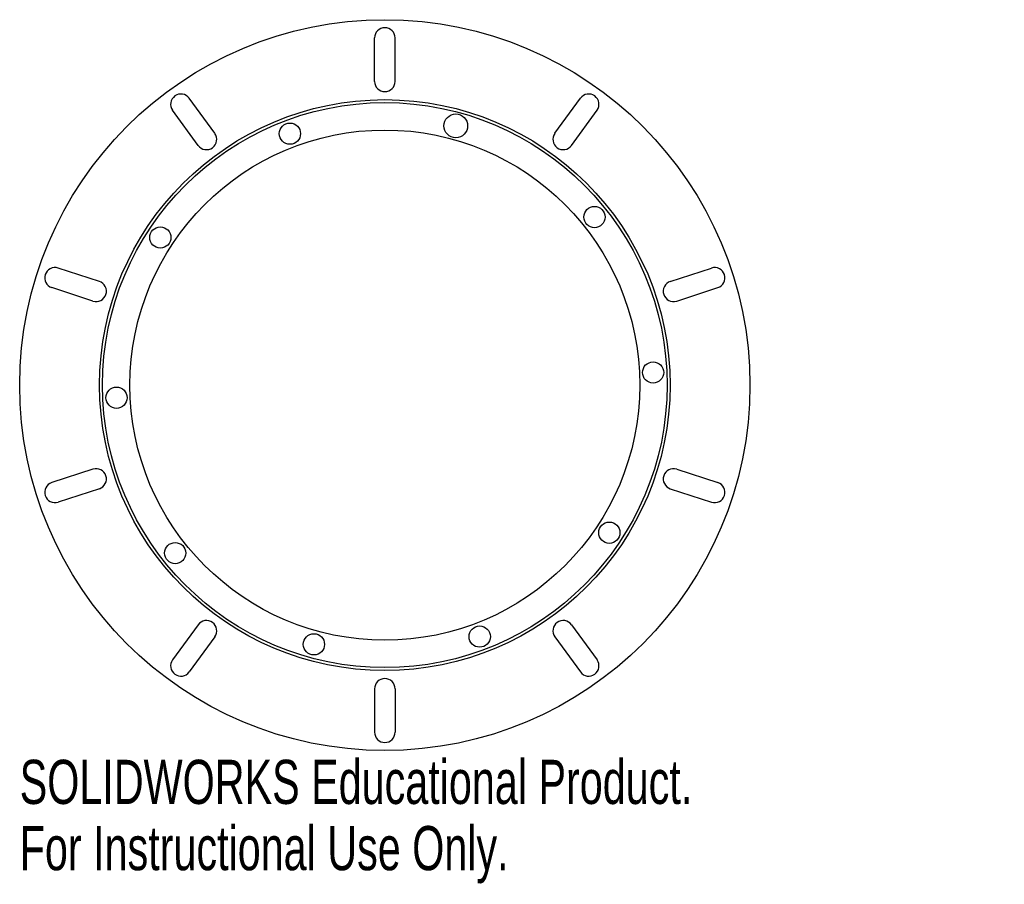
# Model space of a CAD drawing. Header units: inches. Extents: x -1.57 to 2.67, y -2.15 to 1.57.
import ezdxf

# ---------------------------------------------------------------- set-up
doc = ezdxf.new("R2010")
doc.units = ezdxf.units.IN
doc.header["$MEASUREMENT"] = 0
doc.styles.add('SLDTEXTSTYLE0', font='TXT', dxfattribs={"width": 0.7})

msp = doc.modelspace()

# ---------------------------------------------------------------- linework, layer by layer
at = {"color": 7, "linetype": 'Continuous', "lineweight": 25}
for p, q in [((-0.0443, 1.3091), (-0.0443, 1.4961)), ((0.0443, 1.3091), (0.0443, 1.4961)), ((-0.7336, 1.0851), (-0.8435, 1.2364)), ((0.7336, 1.0851), (0.8435, 1.2364)), ((-0.8053, 1.033), (-0.9152, 1.1843)), ((0.8053, 1.033), (0.9152, 1.1843)), ((-1.2313, 0.4466), (-1.4092, 0.5044)), ((1.2313, 0.4466), (1.4092, 0.5044)), ((-1.2587, 0.3624), (-1.4365, 0.4202)), ((1.2587, 0.3624), (1.4365, 0.4202)), ((-1.2587, -0.3624), (-1.4365, -0.4202)), ((1.2587, -0.3624), (1.4365, -0.4202)), ((-1.2313, -0.4466), (-1.4092, -0.5044)), ((1.2313, -0.4466), (1.4092, -0.5044)), ((-0.8053, -1.033), (-0.9152, -1.1843)), ((0.8053, -1.033), (0.9152, -1.1843)), ((-0.7336, -1.0851), (-0.8435, -1.2364)), ((0.7336, -1.0851), (0.8435, -1.2364)), ((-0.0443, -1.3091), (-0.0443, -1.4961)), ((0.0443, -1.3091), (0.0443, -1.4961))]:
    msp.add_line(p, q, dxfattribs=at)
for centre, radius in [((0, 0), 1.5748), ((0, 0), 1.2303), ((0, 0), 1.2175), ((0.3059, 1.1173), 0.0512), ((-0.4093, 1.0838), 0.0458), ((0, 0), 1.0994), ((0.9042, 0.7242), 0.0458), ((-0.9681, 0.6362), 0.0458), ((1.1572, 0.0544), 0.0458), ((-1.1572, -0.0544), 0.0458), ((0.9681, -0.6362), 0.0458), ((-0.9042, -0.7242), 0.0458), ((0.4093, -1.0838), 0.0458), ((-0.3059, -1.1173), 0.0458)]:
    msp.add_circle(centre, radius, dxfattribs=at)
for centre, start, end in [((0, 1.4961), 0, 180), ((0, 1.3091), 180, 0), ((-0.8794, 1.2103), 36, 216), ((0.8794, 1.2103), 324, 144), ((-0.7694, 1.059), 216, 36), ((0.7694, 1.059), 144, 324), ((-1.4228, 0.4623), 72, 252), ((1.4228, 0.4623), 288, 108), ((-1.245, 0.4045), 252, 72), ((1.245, 0.4045), 108, 288), ((-1.245, -0.4045), 288, 108), ((1.245, -0.4045), 72, 252), ((-1.4228, -0.4623), 108, 288), ((1.4228, -0.4623), 252, 72), ((-0.7694, -1.059), 324, 144), ((0.7694, -1.059), 36, 216), ((-0.8794, -1.2103), 144, 324), ((0.8794, -1.2103), 216, 36), ((0, -1.3091), 0, 180), ((0, -1.4961), 180, 0)]:
    msp.add_arc(centre, 0.0443, start, end, dxfattribs=at)

# ---------------------------------------------------------------- texts
at = {"color": 7, "linetype": 'Continuous', "char_height": 0.1903, "attachment_point": 1, "style": 'SLDTEXTSTYLE0'}
for s, insert in [('SOLIDWORKS Educational Product.', (-1.5748, -1.6149)), ('For Instructional Use Only.', (-1.5748, -1.9004))]:
    msp.add_mtext(s, dxfattribs=dict(at, insert=insert))

doc.saveas('drawing.dxf')
